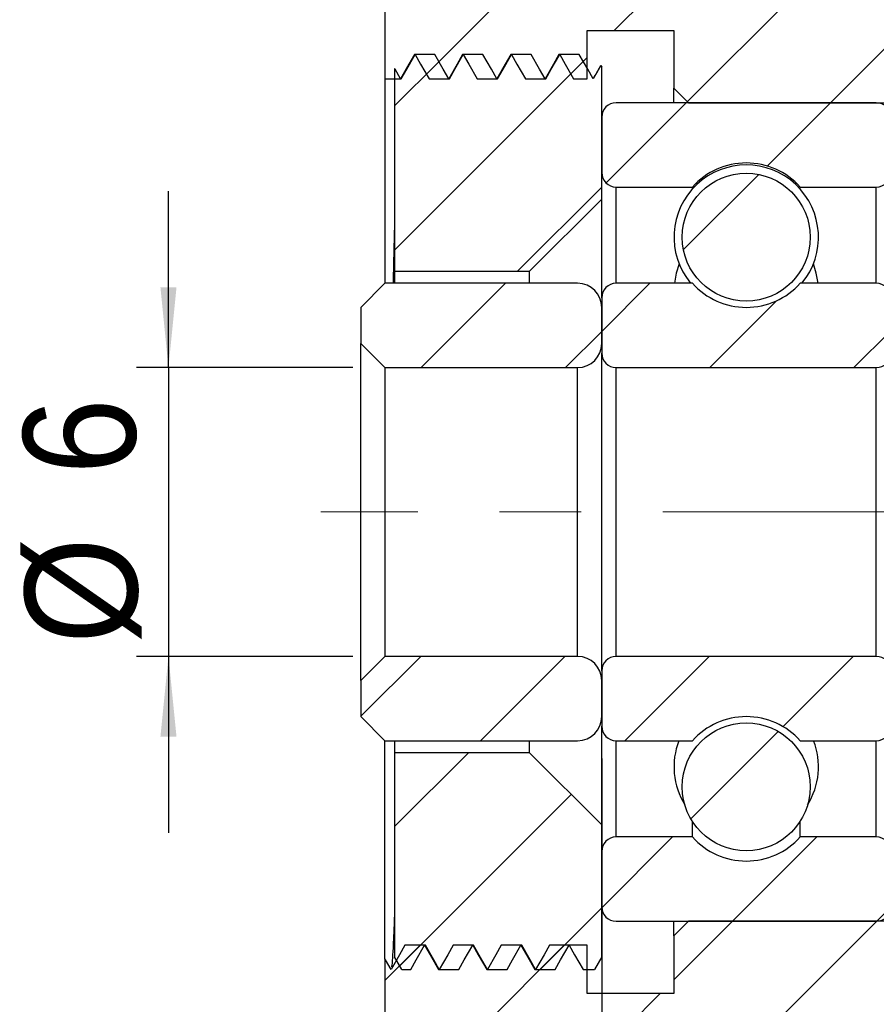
# Model space of a CAD drawing. Header units: millimetres. Extents: x 15 to 240, y 23 to 130.
# Tile 9 of 13: x 135 to 153, y 49 to 70. Entities that reach past the tile are written whole.
import ezdxf

# ---------------------------------------------------------------- set-up
doc = ezdxf.new("R2010")
doc.units = ezdxf.units.MM
doc.header["$LTSCALE"] = 0.666667
doc.linetypes.add('CENTERX2', pattern=[20.32, 12.7, -2.54, 2.54, -2.54])
doc.layers.add('FORMAT', color=7, linetype='Continuous')
doc.styles.add('SLDTEXTSTYLE0', font='GOTHIC.TTF', dxfattribs={"width": 0.913})
doc.dimstyles.new('SLDDIMSTYLE1', dxfattribs={"dimtxt": 2.333333, "dimasz": 1.666667, "dimexe": 0, "dimexo": 0.0625, "dimgap": 0.583333, "dimtad": 1, "dimrnd": 1e-09, "dimzin": 12, "dimdsep": 46, "dimtxsty": 'SLDTEXTSTYLE0', "dimsah": 1, "dimcen": 0.09, "dimadec": 0, "dimazin": 3, "dimtfac": 1, "dimtmove": 0, "dimatfit": 0, "dimfxl": 0, "dimfrac": 2, "dimtolj": 1, "dimtzin": 12, "dimarcsym": 0})
doc.dimstyles.new('SLDDIMSTYLE2', dxfattribs={"dimtxt": 2.333333, "dimasz": 1.666667, "dimexe": 0, "dimexo": 0.0625, "dimgap": 0.583333, "dimtad": 1, "dimrnd": 1e-09, "dimzin": 12, "dimdsep": 46, "dimtxsty": 'SLDTEXTSTYLE0', "dimsah": 1, "dimcen": 0.09, "dimadec": 0, "dimazin": 3, "dimtfac": 1, "dimtofl": 0, "dimtmove": 0, "dimatfit": 3, "dimfxl": 0, "dimfrac": 2, "dimtolj": 1, "dimtzin": 12, "dimarcsym": 0})
doc.dimstyles.new('SLDDIMSTYLE5', dxfattribs={"dimtxt": 2.333333, "dimasz": 1.666667, "dimexe": 0, "dimexo": 0.0625, "dimgap": 0.583333, "dimtad": 1, "dimdec": 1, "dimrnd": 1e-09, "dimzin": 12, "dimdsep": 46, "dimtxsty": 'SLDTEXTSTYLE0', "dimsah": 1, "dimcen": 0.09, "dimadec": 0, "dimazin": 3, "dimtfac": 1, "dimtdec": 1, "dimtofl": 0, "dimtmove": 0, "dimatfit": 3, "dimfxl": 0, "dimfrac": 2, "dimtolj": 1, "dimtzin": 12, "dimarcsym": 0})

# ---------------------------------------------------------------- blocks, each defined once
blk = doc.blocks.new('_D_4')
at = {"layer": 'FORMAT', "color": 7}
for p, q in [((137.878, 62.305), (137.878, 65.971)), ((141.706, 62.305), (137.211, 62.305)), ((137.878, 62.305), (137.878, 56.305)), ((141.706, 56.305), (137.211, 56.305)), ((137.878, 56.305), (137.878, 52.638))]:
    blk.add_line(p, q, dxfattribs=at)
for points in [[(137.878, 62.305), (138.045, 63.971), (137.711, 63.971)], [(137.878, 56.305), (137.711, 54.638), (138.045, 54.638)]]:
    blk.add_solid(points, dxfattribs=at)
at = {"layer": 'FORMAT', "color": 7, "attachment_point": 1, "rotation": 90, "style": 'SLDTEXTSTYLE0'}
for s, insert, char_height in [('6', (134.862, 60.083), 2.333), ('%%c', (134.898, 56.564), 2.3333)]:
    blk.add_mtext(s, dxfattribs=dict(at, insert=insert, char_height=char_height))
blk = doc.blocks.new('_D_9')
at = {"layer": 'FORMAT', "color": 7}
for p, q in [((146.873, 50.438), (146.873, 35.517)), ((142.373, 40.938), (142.373, 35.517)), ((142.373, 36.184), (135.723, 36.184)), ((142.373, 36.184), (146.873, 36.184))]:
    blk.add_line(p, q, dxfattribs=at)
for points in [[(142.373, 36.184), (144.04, 36.017), (144.04, 36.35)], [(146.873, 36.184), (145.206, 36.35), (145.206, 36.017)]]:
    blk.add_solid(points, dxfattribs=at)
at = {"layer": 'FORMAT', "color": 7, "insert": (135.723, 39.164), "char_height": 2.3333, "attachment_point": 1, "style": 'SLDTEXTSTYLE0'}
blk.add_mtext('4.5', dxfattribs=at)
blk = doc.blocks.new('_D_10')
at = {"layer": 'FORMAT', "color": 7}
for p, q in [((146.873, 54.188), (146.873, 35.517)), ((168.873, 52.188), (168.873, 35.517)), ((146.873, 36.184), (168.873, 36.184))]:
    blk.add_line(p, q, dxfattribs=at)
for points in [[(146.873, 36.184), (148.54, 36.017), (148.54, 36.35)], [(168.873, 36.184), (167.206, 36.35), (167.206, 36.017)]]:
    blk.add_solid(points, dxfattribs=at)
at = {"layer": 'FORMAT', "color": 7, "insert": (155.518, 39.164), "char_height": 2.3333, "attachment_point": 1, "style": 'SLDTEXTSTYLE0'}
blk.add_mtext('22', dxfattribs=at)

msp = doc.modelspace()

# ---------------------------------------------------------------- hatches: boundary and pattern name
at = {"linetype": 'Continuous', "lineweight": 18}
h = msp.add_hatch(dxfattribs=at)
h.set_pattern_fill('ANSI31', scale=0.66667, style=0)
edge = h.paths.add_edge_path(flags=0)
edge.add_spline(control_points=[(145.9996, 68.80476), (146.03726, 68.73954), (146.07492, 68.67433), (146.11258, 68.60911), (146.17116, 68.50766), (146.22974, 68.40621), (146.28833, 68.30476)], knot_values=[0, 0, 0, 0, 0.00022593, 0.00022593, 0.00022593, 0.00057737, 0.00057737, 0.00057737, 0.00057737], weights=[1, 1, 1, 1, 1, 1, 1], degree=3, periodic=0)
edge.add_line((146.28833, 68.30476), (146.57313, 68.30476))
edge.add_line((146.57313, 68.30476), (146.57313, 69.30476))
edge.add_line((146.57313, 69.30476), (148.37313, 69.30476))
edge.add_line((148.37313, 69.30476), (148.37313, 68.10476))
edge.add_line((148.37313, 68.10476), (148.67313, 67.80476))
edge.add_line((148.67313, 67.80476), (158.87313, 67.80476))
edge.add_line((158.87313, 67.80476), (158.87313, 66.35476))
edge.add_line((158.87313, 66.35476), (161.87313, 66.35476))
edge.add_line((161.87313, 66.35476), (162.37313, 66.85476))
edge.add_line((162.37313, 66.85476), (162.37313, 70.00476))
edge.add_line((162.37313, 70.00476), (162.07313, 70.30476))
edge.add_line((162.07313, 70.30476), (149.37313, 70.30476))
edge.add_line((149.37313, 70.30476), (149.37313, 71.30476))
edge.add_line((149.37313, 71.30476), (149.07313, 71.60476))
edge.add_line((149.07313, 71.60476), (146.67313, 71.60476))
edge.add_line((146.67313, 71.60476), (146.37313, 71.30476))
edge.add_line((146.37313, 71.30476), (146.37313, 70.05476))
edge.add_line((146.37313, 70.05476), (142.67313, 70.05476))
edge.add_line((142.67313, 70.05476), (142.37313, 69.75476))
edge.add_line((142.37313, 69.75476), (142.37313, 68.30476))
edge.add_line((142.37313, 68.30476), (142.71088, 68.30476))
edge.add_spline(control_points=[(142.71088, 68.30476), (142.74854, 68.36998), (142.7862, 68.43519), (142.82386, 68.50041), (142.88244, 68.60186), (142.94102, 68.70331), (142.9996, 68.80476)], knot_values=[0, 0, 0, 0, 0.00022593, 0.00022593, 0.00022593, 0.00057737, 0.00057737, 0.00057737, 0.00057737], weights=[1, 1, 1, 1, 1, 1, 1], degree=3, periodic=0)
edge.add_spline(control_points=[(142.9996, 68.80476), (143.03726, 68.73954), (143.07492, 68.67433), (143.11258, 68.60911), (143.17116, 68.50766), (143.22974, 68.40621), (143.28833, 68.30476)], knot_values=[0, 0, 0, 0, 0.00022593, 0.00022593, 0.00022593, 0.00057737, 0.00057737, 0.00057737, 0.00057737], weights=[1, 1, 1, 1, 1, 1, 1], degree=3, periodic=0)
edge.add_line((143.28833, 68.30476), (143.71088, 68.30476))
edge.add_spline(control_points=[(143.71088, 68.30476), (143.74854, 68.36998), (143.7862, 68.43519), (143.82386, 68.50041), (143.88244, 68.60186), (143.94102, 68.70331), (143.9996, 68.80476)], knot_values=[0, 0, 0, 0, 0.00022593, 0.00022593, 0.00022593, 0.00057737, 0.00057737, 0.00057737, 0.00057737], weights=[1, 1, 1, 1, 1, 1, 1], degree=3, periodic=0)
edge.add_spline(control_points=[(143.9996, 68.80476), (144.03726, 68.73954), (144.07492, 68.67433), (144.11258, 68.60911), (144.17116, 68.50766), (144.22974, 68.40621), (144.28833, 68.30476)], knot_values=[0, 0, 0, 0, 0.00022593, 0.00022593, 0.00022593, 0.00057737, 0.00057737, 0.00057737, 0.00057737], weights=[1, 1, 1, 1, 1, 1, 1], degree=3, periodic=0)
edge.add_line((144.28833, 68.30476), (144.71088, 68.30476))
edge.add_spline(control_points=[(144.71088, 68.30476), (144.74854, 68.36998), (144.7862, 68.43519), (144.82386, 68.50041), (144.88244, 68.60186), (144.94102, 68.70331), (144.9996, 68.80476)], knot_values=[0, 0, 0, 0, 0.00022593, 0.00022593, 0.00022593, 0.00057737, 0.00057737, 0.00057737, 0.00057737], weights=[1, 1, 1, 1, 1, 1, 1], degree=3, periodic=0)
edge.add_spline(control_points=[(144.9996, 68.80476), (145.03726, 68.73954), (145.07492, 68.67433), (145.11258, 68.60911), (145.17116, 68.50766), (145.22974, 68.40621), (145.28833, 68.30476)], knot_values=[0, 0, 0, 0, 0.00022593, 0.00022593, 0.00022593, 0.00057737, 0.00057737, 0.00057737, 0.00057737], weights=[1, 1, 1, 1, 1, 1, 1], degree=3, periodic=0)
edge.add_line((145.28833, 68.30476), (145.71088, 68.30476))
edge.add_spline(control_points=[(145.71088, 68.30476), (145.74854, 68.36998), (145.7862, 68.43519), (145.82386, 68.50041), (145.88244, 68.60186), (145.94102, 68.70331), (145.9996, 68.80476)], knot_values=[0, 0, 0, 0, 0.00022593, 0.00022593, 0.00022593, 0.00057737, 0.00057737, 0.00057737, 0.00057737], weights=[1, 1, 1, 1, 1, 1, 1], degree=3, periodic=0)
h = msp.add_hatch(dxfattribs=at)
h.set_pattern_fill('ANSI31', scale=0.66667, style=0)
edge = h.paths.add_edge_path(flags=0)
edge.add_spline(control_points=[(143.6958, 68.30476), (143.65813, 68.36997), (143.62047, 68.43519), (143.58281, 68.50041), (143.52423, 68.60186), (143.46564, 68.70331), (143.40706, 68.80476)], knot_values=[0, 0, 0, 0, 0.00022593, 0.00022593, 0.00022593, 0.00057738, 0.00057738, 0.00057738, 0.00057738], weights=[1, 1, 1, 1, 1, 1, 1], degree=3, periodic=0)
edge.add_line((143.40706, 68.80476), (142.98449, 68.80476))
edge.add_spline(control_points=[(142.98449, 68.80476), (142.94683, 68.73954), (142.90918, 68.67432), (142.87152, 68.6091), (142.81295, 68.50766), (142.75437, 68.40621), (142.6958, 68.30476)], knot_values=[0, 0, 0, 0, 0.00022593, 0.00022593, 0.00022593, 0.00057736, 0.00057736, 0.00057736, 0.00057736], weights=[1, 1, 1, 1, 1, 1, 1], degree=3, periodic=0)
edge.add_spline(control_points=[(142.6958, 68.30476), (142.65813, 68.36997), (142.62047, 68.43519), (142.58281, 68.50041), (142.57959, 68.50599), (142.57636, 68.51158), (142.57313, 68.51717)], knot_values=[0, 0, 0, 0, 0.00022593, 0.00022593, 0.00022593, 0.00024528, 0.00024528, 0.00024528, 0.00024528], weights=[1, 1, 1, 1, 1, 1, 1], degree=3, periodic=0)
edge.add_line((142.57313, 68.51717), (142.57313, 64.30476))
edge.add_line((142.57313, 64.30476), (145.37313, 64.30476))
edge.add_line((145.37313, 64.30476), (146.87313, 65.80476))
edge.add_line((146.87313, 65.80476), (146.87313, 68.54457))
edge.add_line((146.87313, 68.54457), (146.8537, 68.57824))
edge.add_spline(control_points=[(146.8537, 68.57824), (146.80106, 68.48708), (146.74843, 68.39592), (146.6958, 68.30476)], knot_values=[0.00026157, 0.00026157, 0.00026157, 0.00026157, 0.00057736, 0.00057736, 0.00057736, 0.00057736], weights=[1, 1, 1, 1], degree=3, periodic=0)
edge.add_spline(control_points=[(146.6958, 68.30476), (146.65813, 68.36997), (146.62047, 68.43519), (146.58281, 68.50041), (146.52423, 68.60186), (146.46564, 68.70331), (146.40706, 68.80476)], knot_values=[0, 0, 0, 0, 0.00022593, 0.00022593, 0.00022593, 0.00057738, 0.00057738, 0.00057738, 0.00057738], weights=[1, 1, 1, 1, 1, 1, 1], degree=3, periodic=0)
edge.add_line((146.40706, 68.80476), (145.98449, 68.80476))
edge.add_spline(control_points=[(145.98449, 68.80476), (145.94683, 68.73954), (145.90918, 68.67432), (145.87152, 68.6091), (145.81295, 68.50766), (145.75437, 68.40621), (145.6958, 68.30476)], knot_values=[0, 0, 0, 0, 0.00022593, 0.00022593, 0.00022593, 0.00057736, 0.00057736, 0.00057736, 0.00057736], weights=[1, 1, 1, 1, 1, 1, 1], degree=3, periodic=0)
edge.add_spline(control_points=[(145.6958, 68.30476), (145.65813, 68.36997), (145.62047, 68.43519), (145.58281, 68.50041), (145.52423, 68.60186), (145.46564, 68.70331), (145.40706, 68.80476)], knot_values=[0, 0, 0, 0, 0.00022593, 0.00022593, 0.00022593, 0.00057738, 0.00057738, 0.00057738, 0.00057738], weights=[1, 1, 1, 1, 1, 1, 1], degree=3, periodic=0)
edge.add_line((145.40706, 68.80476), (144.98449, 68.80476))
edge.add_spline(control_points=[(144.98449, 68.80476), (144.94683, 68.73954), (144.90918, 68.67432), (144.87152, 68.6091), (144.81295, 68.50766), (144.75437, 68.40621), (144.6958, 68.30476)], knot_values=[0, 0, 0, 0, 0.00022593, 0.00022593, 0.00022593, 0.00057736, 0.00057736, 0.00057736, 0.00057736], weights=[1, 1, 1, 1, 1, 1, 1], degree=3, periodic=0)
edge.add_spline(control_points=[(144.6958, 68.30476), (144.65813, 68.36997), (144.62047, 68.43519), (144.58281, 68.50041), (144.52423, 68.60186), (144.46564, 68.70331), (144.40706, 68.80476)], knot_values=[0, 0, 0, 0, 0.00022593, 0.00022593, 0.00022593, 0.00057738, 0.00057738, 0.00057738, 0.00057738], weights=[1, 1, 1, 1, 1, 1, 1], degree=3, periodic=0)
edge.add_line((144.40706, 68.80476), (143.98449, 68.80476))
edge.add_spline(control_points=[(143.98449, 68.80476), (143.94683, 68.73954), (143.90918, 68.67432), (143.87152, 68.6091), (143.81295, 68.50766), (143.75437, 68.40621), (143.6958, 68.30476)], knot_values=[0, 0, 0, 0, 0.00022593, 0.00022593, 0.00022593, 0.00057736, 0.00057736, 0.00057736, 0.00057736], weights=[1, 1, 1, 1, 1, 1, 1], degree=3, periodic=0)
h = msp.add_hatch(dxfattribs=at)
h.set_pattern_fill('ANSI31', scale=0.66667, style=0)
edge = h.paths.add_edge_path(flags=0)
edge.add_line((152.87313, 66.35476), (152.87313, 67.50476))
edge.add_arc((152.57313, 67.50476), 0.3, 0, 90)
edge.add_line((152.57313, 67.80476), (147.17313, 67.80476))
edge.add_arc((147.17313, 67.50476), 0.3, 90, 180)
edge.add_line((146.87313, 67.50476), (146.87313, 66.35476))
edge.add_arc((147.17313, 66.35476), 0.3, 180, 270)
edge.add_line((147.17313, 66.05476), (148.7551, 66.05476))
edge.add_arc((149.87313, 65.05476), 1.5, 41.810315, 138.189685, ccw=False)
edge.add_line((150.99117, 66.05476), (152.57313, 66.05476))
edge.add_arc((152.57313, 66.35476), 0.3, 270, 360)
h = msp.add_hatch(dxfattribs=at)
h.set_pattern_fill('ANSI31', scale=0.66667, style=0)
edge = h.paths.add_edge_path(flags=0)
edge.add_arc((149.87313, 65.01238), 1.32831, 0, 360)
h = msp.add_hatch(dxfattribs=at)
h.set_pattern_fill('ANSI31', scale=0.66667, style=0)
edge = h.paths.add_edge_path(flags=0)
edge.add_line((141.87313, 62.80476), (142.37313, 62.30476))
edge.add_line((142.37313, 62.30476), (146.37313, 62.30476))
edge.add_arc((146.37313, 62.80476), 0.5, 270, 360)
edge.add_line((146.87313, 62.80476), (146.87313, 63.55476))
edge.add_arc((146.37313, 63.55476), 0.5, 0, 90)
edge.add_line((146.37313, 64.05476), (142.37313, 64.05476))
edge.add_line((142.37313, 64.05476), (141.87313, 63.55476))
edge.add_line((141.87313, 63.55476), (141.87313, 62.80476))
h = msp.add_hatch(dxfattribs=at)
h.set_pattern_fill('ANSI31', scale=0.66667, style=0)
edge = h.paths.add_edge_path(flags=0)
edge.add_line((152.57313, 64.05476), (150.99117, 64.05476))
edge.add_arc((149.87313, 65.05476), 1.5, 221.810315, 318.189685, ccw=False)
edge.add_line((148.7551, 64.05476), (147.17313, 64.05476))
edge.add_arc((147.17313, 63.75476), 0.3, 90, 180)
edge.add_line((146.87313, 63.75476), (146.87313, 62.60476))
edge.add_arc((147.17313, 62.60476), 0.3, 180, 270)
edge.add_line((147.17313, 62.30476), (152.57313, 62.30476))
edge.add_arc((152.57313, 62.60476), 0.3, 270, 360)
edge.add_line((152.87313, 62.60476), (152.87313, 63.75476))
edge.add_arc((152.57313, 63.75476), 0.3, 0, 90)
h = msp.add_hatch(dxfattribs=at)
h.set_pattern_fill('ANSI31', scale=0.66667, style=0)
edge = h.paths.add_edge_path(flags=0)
edge.add_line((142.37313, 56.30476), (141.87313, 55.80476))
edge.add_line((141.87313, 55.80476), (141.87313, 55.05476))
edge.add_line((141.87313, 55.05476), (142.37313, 54.55476))
edge.add_line((142.37313, 54.55476), (146.37313, 54.55476))
edge.add_arc((146.37313, 55.05476), 0.5, 270, 360)
edge.add_line((146.87313, 55.05476), (146.87313, 55.80476))
edge.add_arc((146.37313, 55.80476), 0.5, 0, 90)
edge.add_line((146.37313, 56.30476), (142.37313, 56.30476))
h = msp.add_hatch(dxfattribs=at)
h.set_pattern_fill('ANSI31', scale=0.66667, style=0)
edge = h.paths.add_edge_path(flags=0)
edge.add_line((147.17313, 54.55476), (148.7551, 54.55476))
edge.add_arc((149.87313, 53.55476), 1.5, 41.810315, 138.189685, ccw=False)
edge.add_line((150.99117, 54.55476), (152.57313, 54.55476))
edge.add_arc((152.57313, 54.85476), 0.3, 270, 360)
edge.add_line((152.87313, 54.85476), (152.87313, 56.00476))
edge.add_arc((152.57313, 56.00476), 0.3, 0, 90)
edge.add_line((152.57313, 56.30476), (147.17313, 56.30476))
edge.add_arc((147.17313, 56.00476), 0.3, 90, 180)
edge.add_line((146.87313, 56.00476), (146.87313, 54.85476))
edge.add_arc((147.17313, 54.85476), 0.3, 180, 270)
h = msp.add_hatch(dxfattribs=at)
h.set_pattern_fill('ANSI31', scale=0.66667, style=0)
edge = h.paths.add_edge_path(flags=0)
edge.add_arc((149.87313, 53.59714), 1.32831, 0, 360)
h = msp.add_hatch(dxfattribs=at)
h.set_pattern_fill('ANSI31', scale=0.66667, style=0)
edge = h.paths.add_edge_path(flags=0)
edge.add_line((144.48449, 49.80476), (144.90706, 49.80476))
edge.add_spline(control_points=[(144.90706, 49.80476), (144.94472, 49.86998), (144.98238, 49.93519), (145.02004, 50.00041), (145.07862, 50.10186), (145.13721, 50.20331), (145.1958, 50.30476)], knot_values=[0, 0, 0, 0, 0.00022593, 0.00022593, 0.00022593, 0.00057738, 0.00057738, 0.00057738, 0.00057738], weights=[1, 1, 1, 1, 1, 1, 1], degree=3, periodic=0)
edge.add_spline(control_points=[(145.1958, 50.30476), (145.23345, 50.23954), (145.27111, 50.17432), (145.30877, 50.10911), (145.36734, 50.00766), (145.42592, 49.90621), (145.48449, 49.80476)], knot_values=[0, 0, 0, 0, 0.00022593, 0.00022593, 0.00022593, 0.00057736, 0.00057736, 0.00057736, 0.00057736], weights=[1, 1, 1, 1, 1, 1, 1], degree=3, periodic=0)
edge.add_line((145.48449, 49.80476), (145.90706, 49.80476))
edge.add_spline(control_points=[(145.90706, 49.80476), (145.94472, 49.86998), (145.98238, 49.93519), (146.02004, 50.00041), (146.07862, 50.10186), (146.13721, 50.20331), (146.1958, 50.30476)], knot_values=[0, 0, 0, 0, 0.00022593, 0.00022593, 0.00022593, 0.00057738, 0.00057738, 0.00057738, 0.00057738], weights=[1, 1, 1, 1, 1, 1, 1], degree=3, periodic=0)
edge.add_spline(control_points=[(146.1958, 50.30476), (146.23345, 50.23954), (146.27111, 50.17432), (146.30877, 50.10911), (146.36734, 50.00766), (146.42592, 49.90621), (146.48449, 49.80476)], knot_values=[0, 0, 0, 0, 0.00022593, 0.00022593, 0.00022593, 0.00057736, 0.00057736, 0.00057736, 0.00057736], weights=[1, 1, 1, 1, 1, 1, 1], degree=3, periodic=0)
edge.add_line((146.48449, 49.80476), (146.72291, 49.80476))
edge.add_line((146.72291, 49.80476), (146.87313, 50.06495))
edge.add_line((146.87313, 50.06495), (146.87313, 52.80476))
edge.add_line((146.87313, 52.80476), (145.37313, 54.30476))
edge.add_line((145.37313, 54.30476), (142.57313, 54.30476))
edge.add_line((142.57313, 54.30476), (142.57313, 50.06495))
edge.add_line((142.57313, 50.06495), (142.72335, 49.80476))
edge.add_line((142.72335, 49.80476), (142.90706, 49.80476))
edge.add_spline(control_points=[(142.90706, 49.80476), (142.94472, 49.86998), (142.98238, 49.93519), (143.02004, 50.00041), (143.07862, 50.10186), (143.13721, 50.20331), (143.1958, 50.30476)], knot_values=[0, 0, 0, 0, 0.00022593, 0.00022593, 0.00022593, 0.00057738, 0.00057738, 0.00057738, 0.00057738], weights=[1, 1, 1, 1, 1, 1, 1], degree=3, periodic=0)
edge.add_spline(control_points=[(143.1958, 50.30476), (143.23345, 50.23954), (143.27111, 50.17432), (143.30877, 50.10911), (143.36734, 50.00766), (143.42592, 49.90621), (143.48449, 49.80476)], knot_values=[0, 0, 0, 0, 0.00022593, 0.00022593, 0.00022593, 0.00057736, 0.00057736, 0.00057736, 0.00057736], weights=[1, 1, 1, 1, 1, 1, 1], degree=3, periodic=0)
edge.add_line((143.48449, 49.80476), (143.90706, 49.80476))
edge.add_spline(control_points=[(143.90706, 49.80476), (143.94472, 49.86998), (143.98238, 49.93519), (144.02004, 50.00041), (144.07862, 50.10186), (144.13721, 50.20331), (144.1958, 50.30476)], knot_values=[0, 0, 0, 0, 0.00022593, 0.00022593, 0.00022593, 0.00057738, 0.00057738, 0.00057738, 0.00057738], weights=[1, 1, 1, 1, 1, 1, 1], degree=3, periodic=0)
edge.add_spline(control_points=[(144.1958, 50.30476), (144.23345, 50.23954), (144.27111, 50.17432), (144.30877, 50.10911), (144.36734, 50.00766), (144.42592, 49.90621), (144.48449, 49.80476)], knot_values=[0, 0, 0, 0, 0.00022593, 0.00022593, 0.00022593, 0.00057736, 0.00057736, 0.00057736, 0.00057736], weights=[1, 1, 1, 1, 1, 1, 1], degree=3, periodic=0)
h = msp.add_hatch(dxfattribs=at)
h.set_pattern_fill('ANSI31', scale=0.66667, style=0)
edge = h.paths.add_edge_path(flags=0)
edge.add_line((147.17313, 50.80476), (152.57313, 50.80476))
edge.add_arc((152.57313, 51.10476), 0.3, 270, 360)
edge.add_line((152.87313, 51.10476), (152.87313, 52.25476))
edge.add_arc((152.57313, 52.25476), 0.3, 360, 450)
edge.add_line((152.57313, 52.55476), (150.99117, 52.55476))
edge.add_arc((149.87313, 53.55476), 1.5, 221.810315, 318.189685, ccw=False)
edge.add_line((148.7551, 52.55476), (147.17313, 52.55476))
edge.add_arc((147.17313, 52.25476), 0.3, 90, 180)
edge.add_line((146.87313, 52.25476), (146.87313, 51.10476))
edge.add_arc((147.17313, 51.10476), 0.3, 180, 270)
h = msp.add_hatch(dxfattribs=at)
h.set_pattern_fill('ANSI31', scale=0.66667, style=0)
edge = h.paths.add_edge_path(flags=0)
edge.add_line((148.37313, 49.30476), (146.57313, 49.30476))
edge.add_line((146.57313, 49.30476), (146.57313, 50.30476))
edge.add_line((146.57313, 50.30476), (145.78833, 50.30476))
edge.add_spline(control_points=[(145.78833, 50.30476), (145.75067, 50.23954), (145.71301, 50.17433), (145.67535, 50.10911), (145.61677, 50.00766), (145.55818, 49.90621), (145.4996, 49.80476)], knot_values=[0, 0, 0, 0, 0.00022593, 0.00022593, 0.00022593, 0.00057737, 0.00057737, 0.00057737, 0.00057737], weights=[1, 1, 1, 1, 1, 1, 1], degree=3, periodic=0)
edge.add_spline(control_points=[(145.4996, 49.80476), (145.46195, 49.86998), (145.42429, 49.93519), (145.38663, 50.00041), (145.32805, 50.10186), (145.26946, 50.20331), (145.21088, 50.30476)], knot_values=[0, 0, 0, 0, 0.00022593, 0.00022593, 0.00022593, 0.00057737, 0.00057737, 0.00057737, 0.00057737], weights=[1, 1, 1, 1, 1, 1, 1], degree=3, periodic=0)
edge.add_line((145.21088, 50.30476), (144.78833, 50.30476))
edge.add_spline(control_points=[(144.78833, 50.30476), (144.75067, 50.23954), (144.71301, 50.17433), (144.67535, 50.10911), (144.61677, 50.00766), (144.55818, 49.90621), (144.4996, 49.80476)], knot_values=[0, 0, 0, 0, 0.00022593, 0.00022593, 0.00022593, 0.00057737, 0.00057737, 0.00057737, 0.00057737], weights=[1, 1, 1, 1, 1, 1, 1], degree=3, periodic=0)
edge.add_spline(control_points=[(144.4996, 49.80476), (144.46195, 49.86998), (144.42429, 49.93519), (144.38663, 50.00041), (144.32805, 50.10186), (144.26946, 50.20331), (144.21088, 50.30476)], knot_values=[0, 0, 0, 0, 0.00022593, 0.00022593, 0.00022593, 0.00057737, 0.00057737, 0.00057737, 0.00057737], weights=[1, 1, 1, 1, 1, 1, 1], degree=3, periodic=0)
edge.add_line((144.21088, 50.30476), (143.78833, 50.30476))
edge.add_spline(control_points=[(143.78833, 50.30476), (143.75067, 50.23954), (143.71301, 50.17433), (143.67535, 50.10911), (143.61677, 50.00766), (143.55818, 49.90621), (143.4996, 49.80476)], knot_values=[0, 0, 0, 0, 0.00022593, 0.00022593, 0.00022593, 0.00057737, 0.00057737, 0.00057737, 0.00057737], weights=[1, 1, 1, 1, 1, 1, 1], degree=3, periodic=0)
edge.add_spline(control_points=[(143.4996, 49.80476), (143.46195, 49.86998), (143.42429, 49.93519), (143.38663, 50.00041), (143.32805, 50.10186), (143.26946, 50.20331), (143.21088, 50.30476)], knot_values=[0, 0, 0, 0, 0.00022593, 0.00022593, 0.00022593, 0.00057737, 0.00057737, 0.00057737, 0.00057737], weights=[1, 1, 1, 1, 1, 1, 1], degree=3, periodic=0)
edge.add_line((143.21088, 50.30476), (142.78833, 50.30476))
edge.add_spline(control_points=[(142.78833, 50.30476), (142.75067, 50.23954), (142.71301, 50.17433), (142.67535, 50.10911), (142.61677, 50.00766), (142.55818, 49.90621), (142.4996, 49.80476)], knot_values=[0, 0, 0, 0, 0.00022593, 0.00022593, 0.00022593, 0.00057737, 0.00057737, 0.00057737, 0.00057737], weights=[1, 1, 1, 1, 1, 1, 1], degree=3, periodic=0)
edge.add_spline(control_points=[(142.4996, 49.80476), (142.46195, 49.86998), (142.42429, 49.93519), (142.38663, 50.00041), (142.38213, 50.0082), (142.37763, 50.01599), (142.37313, 50.02378)], knot_values=[0, 0, 0, 0, 0.00022593, 0.00022593, 0.00022593, 0.00025291, 0.00025291, 0.00025291, 0.00025291], weights=[1, 1, 1, 1, 1, 1, 1], degree=3, periodic=0)
edge.add_line((142.37313, 50.02378), (142.37313, 48.85476))
edge.add_line((142.37313, 48.85476), (142.67313, 48.55476))
edge.add_line((142.67313, 48.55476), (146.37313, 48.55476))
edge.add_line((146.37313, 48.55476), (146.37313, 47.30476))
edge.add_line((146.37313, 47.30476), (146.67313, 47.00476))
edge.add_line((146.67313, 47.00476), (149.07313, 47.00476))
edge.add_line((149.07313, 47.00476), (149.37313, 47.30476))
edge.add_line((149.37313, 47.30476), (149.37313, 48.30476))
edge.add_line((149.37313, 48.30476), (162.07313, 48.30476))
edge.add_line((162.07313, 48.30476), (162.37313, 48.60476))
edge.add_line((162.37313, 48.60476), (162.37313, 51.75476))
edge.add_line((162.37313, 51.75476), (161.87313, 52.25476))
edge.add_line((161.87313, 52.25476), (158.87313, 52.25476))
edge.add_line((158.87313, 52.25476), (158.87313, 50.80476))
edge.add_line((158.87313, 50.80476), (148.67313, 50.80476))
edge.add_line((148.67313, 50.80476), (148.37313, 50.50476))
edge.add_line((148.37313, 50.50476), (148.37313, 49.30476))

# ---------------------------------------------------------------- linework, layer by layer
at = {"color": 7, "linetype": 'Continuous', "lineweight": 25}
for p, q in [((142.37313, 69.75476), (142.37313, 68.30476)), ((146.57313, 69.30476), (148.37313, 69.30476)), ((146.57313, 68.30476), (146.57313, 69.30476)), ((148.37313, 69.30476), (148.37313, 68.10476)), ((143.40706, 68.80476), (142.98449, 68.80476)), ((144.40706, 68.80476), (143.98449, 68.80476)), ((145.40706, 68.80476), (144.98449, 68.80476)), ((146.40706, 68.80476), (145.98449, 68.80476)), ((142.57313, 68.51717), (142.57313, 64.30476)), ((146.8537, 68.57824), (146.6958, 68.30476)), ((146.8512, 68.57135), (146.8537, 68.57824)), ((146.8537, 68.57824), (146.87313, 68.54457)), ((146.87313, 65.80476), (146.87313, 68.54457)), ((142.37313, 68.30476), (142.71088, 68.30476)), ((142.37313, 68.30476), (142.37313, 64.05476)), ((143.28833, 68.30476), (143.71088, 68.30476)), ((144.28833, 68.30476), (144.71088, 68.30476)), ((145.28833, 68.30476), (145.71088, 68.30476)), ((146.28833, 68.30476), (146.57313, 68.30476)), ((148.67313, 67.80476), (148.37313, 68.10476)), ((148.37313, 67.80476), (148.37313, 68.10476)), ((152.57313, 67.80476), (147.17313, 67.80476)), ((148.67313, 67.80476), (158.87313, 67.80476)), ((146.87313, 67.50476), (146.87313, 66.35476)), ((147.17313, 66.05476), (148.7551, 66.05476)), ((148.7551, 66.01238), (148.7551, 66.05476)), ((150.99117, 66.01238), (150.99117, 66.05476)), ((150.99117, 66.05476), (152.57313, 66.05476)), ((146.87313, 65.80476), (145.37313, 64.30476)), ((146.87313, 63.75476), (146.87313, 65.80476)), ((142.57313, 64.30476), (145.37313, 64.30476)), ((142.57313, 64.30476), (142.57313, 64.05476)), ((145.37313, 64.05476), (145.37313, 64.30476)), ((141.87313, 63.55476), (142.37313, 64.05476)), ((146.37313, 64.05476), (142.37313, 64.05476)), ((148.7551, 64.05476), (147.17313, 64.05476)), ((152.57313, 64.05476), (150.99117, 64.05476)), ((146.87313, 63.75476), (146.87313, 62.60476)), ((141.87313, 63.55476), (141.87313, 62.80476)), ((146.87313, 62.80476), (146.87313, 63.55476)), ((142.37313, 62.30476), (141.87313, 62.80476)), ((141.87313, 55.80476), (141.87313, 62.80476)), ((146.87313, 56.00476), (146.87313, 62.60476)), ((142.37313, 62.30476), (142.37313, 56.30476)), ((142.37313, 62.30476), (146.37313, 62.30476)), ((146.37313, 56.30476), (146.37313, 62.30476)), ((147.17313, 56.30476), (147.17313, 62.30476)), ((147.17313, 62.30476), (152.57313, 62.30476)), ((152.57313, 56.30476), (152.57313, 62.30476)), ((141.87313, 55.80476), (142.37313, 56.30476)), ((146.37313, 56.30476), (142.37313, 56.30476)), ((152.57313, 56.30476), (147.17313, 56.30476)), ((146.87313, 56.00476), (146.87313, 54.85476)), ((141.87313, 55.80476), (141.87313, 55.05476)), ((146.87313, 55.05476), (146.87313, 55.80476)), ((142.37313, 54.55476), (141.87313, 55.05476)), ((146.87313, 52.80476), (146.87313, 54.85476)), ((142.37313, 54.55476), (146.37313, 54.55476)), ((142.57313, 54.55476), (142.57313, 54.30476)), ((145.37313, 54.30476), (145.37313, 54.55476)), ((147.17313, 54.55476), (148.7551, 54.55476)), ((150.99117, 54.55476), (152.57313, 54.55476)), ((145.37313, 54.30476), (142.57313, 54.30476)), ((142.57313, 54.30476), (142.57313, 50.06495)), ((145.37313, 54.30476), (146.87313, 52.80476)), ((146.87313, 50.06495), (146.87313, 52.80476)), ((148.7551, 52.55476), (148.7551, 52.87993)), ((150.99117, 52.55476), (150.99117, 52.87993)), ((148.7551, 52.55476), (147.17313, 52.55476)), ((152.57313, 52.55476), (150.99117, 52.55476)), ((146.87313, 52.25476), (146.87313, 51.10476)), ((147.17313, 50.80476), (152.57313, 50.80476)), ((148.37313, 50.50476), (148.67313, 50.80476)), ((148.37313, 50.50476), (148.37313, 50.80476)), ((158.87313, 50.80476), (148.67313, 50.80476)), ((148.37313, 50.50476), (148.37313, 49.30476)), ((143.21088, 50.30476), (142.78833, 50.30476)), ((144.21088, 50.30476), (143.78833, 50.30476)), ((145.21088, 50.30476), (144.78833, 50.30476)), ((146.57313, 50.30476), (145.78833, 50.30476)), ((146.57313, 49.30476), (146.57313, 50.30476)), ((142.37313, 50.02378), (142.37313, 48.85476)), ((142.72335, 49.80476), (142.57313, 50.06495)), ((146.87313, 50.06495), (146.72291, 49.80476)), ((142.72335, 49.80476), (142.90706, 49.80476)), ((143.48449, 49.80476), (143.90706, 49.80476)), ((144.48449, 49.80476), (144.90706, 49.80476)), ((145.48449, 49.80476), (145.90706, 49.80476)), ((146.48449, 49.80476), (146.72291, 49.80476)), ((148.37313, 49.30476), (146.57313, 49.30476))]:
    msp.add_line(p, q, dxfattribs=at)
at = {"color": 8, "linetype": 'Continuous', "lineweight": 25}
for p, q in [((147.17313, 64.05476), (147.17313, 66.05476)), ((152.57313, 64.05476), (152.57313, 66.05476)), ((147.17313, 52.55476), (147.17313, 54.55476)), ((152.57313, 52.55476), (152.57313, 54.55476))]:
    msp.add_line(p, q, dxfattribs=at)
at = {"color": 7, "linetype": 'Continuous', "lineweight": 25, "flags": 128}
for points in [[(142.98449, 68.80476), (142.87152, 68.6091), (142.6958, 68.30476)], [(142.71088, 68.30476), (142.82386, 68.50041), (142.9996, 68.80476)], [(142.9996, 68.80476), (143.11258, 68.60911), (143.28833, 68.30476)], [(143.6958, 68.30476), (143.58281, 68.50041), (143.40706, 68.80476)], [(143.98449, 68.80476), (143.87152, 68.6091), (143.6958, 68.30476)], [(143.71088, 68.30476), (143.82386, 68.50041), (143.9996, 68.80476)], [(143.9996, 68.80476), (144.11258, 68.60911), (144.28833, 68.30476)], [(144.6958, 68.30476), (144.58281, 68.50041), (144.40706, 68.80476)], [(144.98449, 68.80476), (144.87152, 68.6091), (144.6958, 68.30476)], [(144.71088, 68.30476), (144.82386, 68.50041), (144.9996, 68.80476)], [(144.9996, 68.80476), (145.11258, 68.60911), (145.28833, 68.30476)], [(145.6958, 68.30476), (145.58281, 68.50041), (145.40706, 68.80476)], [(145.98449, 68.80476), (145.87152, 68.6091), (145.6958, 68.30476)], [(145.71088, 68.30476), (145.82386, 68.50041), (145.9996, 68.80476)], [(145.9996, 68.80476), (146.11258, 68.60911), (146.28833, 68.30476)], [(146.6958, 68.30476), (146.58281, 68.50041), (146.40706, 68.80476)], [(142.6958, 68.30476), (142.58281, 68.50041), (142.57313, 68.51717)], [(148.4802, 64.45583), (148.41903, 64.2675), (148.38121, 64.05476)], [(151.36505, 64.05476), (151.32723, 64.2675), (151.26606, 64.45583)], [(142.78833, 50.30476), (142.67535, 50.10911), (142.4996, 49.80476)], [(142.90706, 49.80476), (143.02004, 50.00041), (143.1958, 50.30476)], [(143.1958, 50.30476), (143.30877, 50.10911), (143.48449, 49.80476)], [(143.4996, 49.80476), (143.38663, 50.00041), (143.21088, 50.30476)], [(143.78833, 50.30476), (143.67535, 50.10911), (143.4996, 49.80476)], [(143.90706, 49.80476), (144.02004, 50.00041), (144.1958, 50.30476)], [(144.1958, 50.30476), (144.30877, 50.10911), (144.48449, 49.80476)], [(144.4996, 49.80476), (144.38663, 50.00041), (144.21088, 50.30476)], [(144.78833, 50.30476), (144.67535, 50.10911), (144.4996, 49.80476)], [(144.90706, 49.80476), (145.02004, 50.00041), (145.1958, 50.30476)], [(145.1958, 50.30476), (145.30877, 50.10911), (145.48449, 49.80476)], [(145.4996, 49.80476), (145.38663, 50.00041), (145.21088, 50.30476)], [(145.78833, 50.30476), (145.67535, 50.10911), (145.4996, 49.80476)], [(145.90706, 49.80476), (146.02004, 50.00041), (146.1958, 50.30476)], [(146.1958, 50.30476), (146.30877, 50.10911), (146.48449, 49.80476)], [(142.4996, 49.80476), (142.38663, 50.00041), (142.37313, 50.02378)]]:
    msp.add_lwpolyline(points, dxfattribs=at)
at = {"color": 7, "linetype": 'Continuous', "lineweight": 25}
for centre in [(149.87313, 65.01238), (149.87313, 53.59714)]:
    msp.add_circle(centre, 1.32831, dxfattribs=at)
for centre, radius, start, end in [((147.17313, 67.50476), 0.3, 90, 180), ((152.57313, 67.50476), 0.3, 0, 90), ((149.87313, 65.01238), 1.5, 320.326509, 219.673491), ((149.87313, 65.05476), 1.5, 41.810315, 138.189685), ((147.17313, 66.35476), 0.3, 180, 270), ((152.57313, 66.35476), 0.3, 270, 0), ((146.37313, 63.55476), 0.5, 0, 90), ((147.17313, 63.75476), 0.3, 90, 180), ((149.87313, 65.05476), 1.5, 221.810315, 318.189685), ((152.57313, 63.75476), 0.3, 0, 90), ((146.37313, 62.80476), 0.5, 270, 0), ((147.17313, 62.60476), 0.3, 180, 270), ((152.57313, 62.60476), 0.3, 270, 0), ((146.37313, 55.80476), 0.5, 0, 90), ((147.17313, 56.00476), 0.3, 90, 180), ((152.57313, 56.00476), 0.3, 0, 90), ((146.37313, 55.05476), 0.5, 270, 0), ((149.87313, 53.55476), 1.5, 41.810315, 138.189685), ((147.17313, 54.85476), 0.3, 180, 270), ((152.57313, 54.85476), 0.3, 270, 0), ((149.87313, 54.01339), 1.5, 158.843819, 211.844727), ((149.87313, 54.01339), 1.5, 328.155273, 21.156181), ((147.17313, 52.25476), 0.3, 90, 180), ((149.87313, 53.55476), 1.5, 221.810315, 318.189685), ((152.57313, 52.25476), 0.3, 0, 90), ((147.17313, 51.10476), 0.3, 180, 270), ((152.57313, 51.10476), 0.3, 270, 0)]:
    msp.add_arc(centre, radius, start, end, dxfattribs=at)
for points, knots in [([(146.84824, 68.57306), (146.84388, 68.56551), (146.79264, 68.47681), (146.7414, 68.38811), (146.69453, 68.30696)], [0, 0, 0, 0, 0.08511134, 1, 1, 1, 1]), ([(142.54943, 64.05476), (142.54997, 64.08077), (142.55649, 64.39822), (142.56449, 64.77188), (142.57155, 65.08906), (142.57313, 65.16015)], [0, 0, 0, 0, 0.064770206, 0.79037937, 1, 1, 1, 1]), ([(142.37313, 50.02378), (142.37313, 50.03715), (142.37313, 50.06929), (142.37313, 50.23289), (142.37313, 50.52169), (142.37313, 50.92357), (142.37313, 51.43433), (142.37313, 52.04123), (142.37313, 52.76783), (142.37313, 53.59957), (142.37313, 54.24075), (142.37313, 54.55476)], [0, 0, 0, 0, 0.08071502, 0.19393586, 0.30751554, 0.42070979, 0.5323375, 0.64433399, 0.75596157, 0.88048404, 1, 1, 1, 1]), ([(142.51529, 49.85916), (142.5162, 49.8621), (142.52289, 49.88369), (142.53459, 50.03227), (142.55037, 50.31663), (142.56338, 50.60791), (142.57121, 50.83515), (142.57313, 50.8911)], [0, 0, 0, 0, 0.04522414, 0.33255492, 0.61585658, 0.90540924, 1, 1, 1, 1])]:
    msp.add_open_spline(points, degree=3, knots=knots, dxfattribs=at)
at = {"layer": 'FORMAT', "color": 7, "linetype": 'CENTERX2', "lineweight": 18}
msp.add_line((170.1514, 59.30476), (141.0398, 59.30476), dxfattribs=at)

# ---------------------------------------------------------------- dimensions: what is measured, and where the dimension line sits
at = {"layer": 'FORMAT', "color": 7}
dim = msp.add_linear_dim(base=(137.87812, 56.30476), p1=(142.37313, 62.30476), p2=(142.37313, 56.30476), angle=90, text='%%c<>', dimstyle='SLDDIMSTYLE1', dxfattribs=at)
dim.commit()
dim.dimension.update_dxf_attribs({"geometry": '_D_4', "text_midpoint": (137.87812, 59.18539), "dimtype": 160})
for base, p1, p2, dimstyle, picture, middle in [((168.87313, 36.18372), (146.87313, 54.85476), (168.87313, 52.85476), 'SLDDIMSTYLE2', '_D_10', (157.2423, 36.18372)), ((146.87313, 36.18372), (142.37313, 41.60476), (146.87313, 51.10476), 'SLDDIMSTYLE5', '_D_9', (137.87812, 36.18372))]:
    dim = msp.add_linear_dim(base=base, p1=p1, p2=p2, dimstyle=dimstyle, dxfattribs=at)
    dim.commit()
    dim.dimension.update_dxf_attribs({"geometry": picture, "text_midpoint": middle, "dimtype": 160})

doc.saveas('drawing.dxf')
